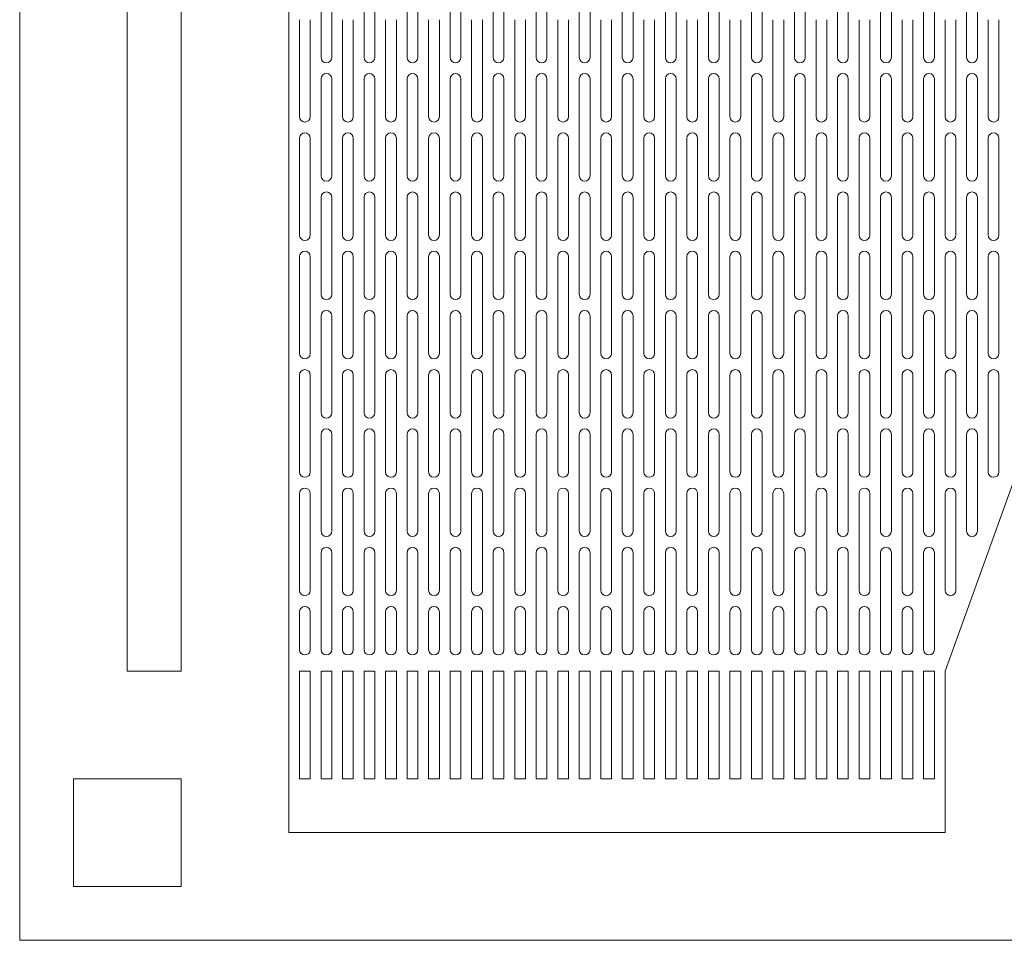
# Model space of a CAD drawing. Header units: millimetres. Extents: x 76.8 to 126.8, y 118.2 to 168.2.
# Tile 1 of 9: x 76.8 to 95.1, y 118.2 to 135.3. Entities that reach past the tile are written whole.
import ezdxf

# ---------------------------------------------------------------- set-up
doc = ezdxf.new("R2010")
doc.units = ezdxf.units.MM

msp = doc.modelspace()

# ---------------------------------------------------------------- linework, layer by layer
at = {"color": 7, "linetype": 'Continuous', "lineweight": 15}
for p, q in [((76.83, 168.216), (76.83, 118.216)), ((81.83, 166.216), (81.83, 120.216)), ((94.03, 123.216), (108.43, 163.216)), ((78.83, 149.816), (78.83, 123.216)), ((79.83, 123.216), (79.83, 149.816)), ((82.43, 136.416), (82.43, 134.616)), ((82.63, 134.616), (82.63, 136.416)), ((83.23, 136.416), (83.23, 134.616)), ((83.43, 134.616), (83.43, 136.416)), ((84.03, 136.416), (84.03, 134.616)), ((84.23, 134.616), (84.23, 136.416)), ((84.83, 136.416), (84.83, 134.616)), ((85.03, 134.616), (85.03, 136.416)), ((85.63, 136.416), (85.63, 134.616)), ((85.83, 134.616), (85.83, 136.416)), ((86.43, 136.416), (86.43, 134.616)), ((86.63, 134.616), (86.63, 136.416)), ((87.23, 136.416), (87.23, 134.616)), ((87.43, 134.616), (87.43, 136.416)), ((88.03, 136.416), (88.03, 134.616)), ((88.23, 134.616), (88.23, 136.416)), ((88.83, 136.416), (88.83, 134.616)), ((89.03, 134.616), (89.03, 136.416)), ((89.63, 136.416), (89.63, 134.616)), ((89.83, 134.616), (89.83, 136.416)), ((90.43, 136.416), (90.43, 134.616)), ((90.63, 134.616), (90.63, 136.416)), ((91.23, 136.416), (91.23, 134.616)), ((91.43, 134.616), (91.43, 136.416)), ((92.03, 136.416), (92.03, 134.616)), ((92.23, 134.616), (92.23, 136.416)), ((92.83, 136.416), (92.83, 134.616)), ((93.03, 134.616), (93.03, 136.416)), ((93.63, 136.416), (93.63, 134.616)), ((93.83, 134.616), (93.83, 136.416)), ((94.43, 136.416), (94.43, 134.616)), ((94.63, 134.616), (94.63, 136.416)), ((82.03, 135.316), (82.03, 133.516)), ((82.23, 133.516), (82.23, 135.316)), ((82.83, 135.316), (82.83, 133.516)), ((83.03, 133.516), (83.03, 135.316)), ((83.63, 135.316), (83.63, 133.516)), ((83.83, 133.516), (83.83, 135.316)), ((84.43, 135.316), (84.43, 133.516)), ((84.63, 133.516), (84.63, 135.316)), ((85.23, 135.316), (85.23, 133.516)), ((85.43, 133.516), (85.43, 135.316)), ((86.03, 135.316), (86.03, 133.516)), ((86.23, 133.516), (86.23, 135.316)), ((86.83, 135.316), (86.83, 133.516)), ((87.03, 133.516), (87.03, 135.316)), ((87.63, 135.316), (87.63, 133.516)), ((87.83, 133.516), (87.83, 135.316)), ((88.43, 135.316), (88.43, 133.516)), ((88.63, 133.516), (88.63, 135.316)), ((89.23, 135.316), (89.23, 133.516)), ((89.43, 133.516), (89.43, 135.316)), ((90.03, 135.316), (90.03, 133.516)), ((90.23, 133.516), (90.23, 135.316)), ((90.83, 135.316), (90.83, 133.516)), ((91.03, 133.516), (91.03, 135.316)), ((91.63, 135.316), (91.63, 133.516)), ((91.83, 133.516), (91.83, 135.316)), ((92.43, 135.316), (92.43, 133.516)), ((92.63, 133.516), (92.63, 135.316)), ((93.23, 135.316), (93.23, 133.516)), ((93.43, 133.516), (93.43, 135.316)), ((94.03, 135.316), (94.03, 133.516)), ((94.23, 133.516), (94.23, 135.316)), ((94.83, 135.316), (94.83, 133.516)), ((95.03, 133.516), (95.03, 135.316)), ((82.43, 134.216), (82.43, 132.416)), ((82.63, 132.416), (82.63, 134.216)), ((83.23, 134.216), (83.23, 132.416)), ((83.43, 132.416), (83.43, 134.216)), ((84.03, 134.216), (84.03, 132.416)), ((84.23, 132.416), (84.23, 134.216)), ((84.83, 134.216), (84.83, 132.416)), ((85.03, 132.416), (85.03, 134.216)), ((85.63, 134.216), (85.63, 132.416)), ((85.83, 132.416), (85.83, 134.216)), ((86.43, 134.216), (86.43, 132.416)), ((86.63, 132.416), (86.63, 134.216)), ((87.23, 134.216), (87.23, 132.416)), ((87.43, 132.416), (87.43, 134.216)), ((88.03, 134.216), (88.03, 132.416)), ((88.23, 132.416), (88.23, 134.216)), ((88.83, 134.216), (88.83, 132.416)), ((89.03, 132.416), (89.03, 134.216)), ((89.63, 134.216), (89.63, 132.416)), ((89.83, 132.416), (89.83, 134.216)), ((90.43, 134.216), (90.43, 132.416)), ((90.63, 132.416), (90.63, 134.216)), ((91.23, 134.216), (91.23, 132.416)), ((91.43, 132.416), (91.43, 134.216)), ((92.03, 134.216), (92.03, 132.416)), ((92.23, 132.416), (92.23, 134.216)), ((92.83, 134.216), (92.83, 132.416)), ((93.03, 132.416), (93.03, 134.216)), ((93.63, 134.216), (93.63, 132.416)), ((93.83, 132.416), (93.83, 134.216)), ((94.43, 134.216), (94.43, 132.416)), ((94.63, 132.416), (94.63, 134.216)), ((82.03, 133.116), (82.03, 131.316)), ((82.23, 131.316), (82.23, 133.116)), ((82.83, 133.116), (82.83, 131.316)), ((83.03, 131.316), (83.03, 133.116)), ((83.63, 133.116), (83.63, 131.316)), ((83.83, 131.316), (83.83, 133.116)), ((84.43, 133.116), (84.43, 131.316)), ((84.63, 131.316), (84.63, 133.116)), ((85.23, 133.116), (85.23, 131.316)), ((85.43, 131.316), (85.43, 133.116)), ((86.03, 133.116), (86.03, 131.316)), ((86.23, 131.316), (86.23, 133.116)), ((86.83, 133.116), (86.83, 131.316)), ((87.03, 131.316), (87.03, 133.116)), ((87.63, 133.116), (87.63, 131.316)), ((87.83, 131.316), (87.83, 133.116)), ((88.43, 133.116), (88.43, 131.316)), ((88.63, 131.316), (88.63, 133.116)), ((89.23, 133.116), (89.23, 131.316)), ((89.43, 131.316), (89.43, 133.116)), ((90.03, 133.116), (90.03, 131.316)), ((90.23, 131.316), (90.23, 133.116)), ((90.83, 133.116), (90.83, 131.316)), ((91.03, 131.316), (91.03, 133.116)), ((91.63, 133.116), (91.63, 131.316)), ((91.83, 131.316), (91.83, 133.116)), ((92.43, 133.116), (92.43, 131.316)), ((92.63, 131.316), (92.63, 133.116)), ((93.23, 133.116), (93.23, 131.316)), ((93.43, 131.316), (93.43, 133.116)), ((94.03, 133.116), (94.03, 131.316)), ((94.23, 131.316), (94.23, 133.116)), ((94.83, 133.116), (94.83, 131.316)), ((95.03, 131.316), (95.03, 133.116)), ((82.43, 132.016), (82.43, 130.216)), ((82.63, 130.216), (82.63, 132.016)), ((83.23, 132.016), (83.23, 130.216)), ((83.43, 130.216), (83.43, 132.016)), ((84.03, 132.016), (84.03, 130.216)), ((84.23, 130.216), (84.23, 132.016)), ((84.83, 132.016), (84.83, 130.216)), ((85.03, 130.216), (85.03, 132.016)), ((85.63, 132.016), (85.63, 130.216)), ((85.83, 130.216), (85.83, 132.016)), ((86.43, 132.016), (86.43, 130.216)), ((86.63, 130.216), (86.63, 132.016)), ((87.23, 132.016), (87.23, 130.216)), ((87.43, 130.216), (87.43, 132.016)), ((88.03, 132.016), (88.03, 130.216)), ((88.23, 130.216), (88.23, 132.016)), ((88.83, 132.016), (88.83, 130.216)), ((89.03, 130.216), (89.03, 132.016)), ((89.63, 132.016), (89.63, 130.216)), ((89.83, 130.216), (89.83, 132.016)), ((90.43, 132.016), (90.43, 130.216)), ((90.63, 130.216), (90.63, 132.016)), ((91.23, 132.016), (91.23, 130.216)), ((91.43, 130.216), (91.43, 132.016)), ((92.03, 132.016), (92.03, 130.216)), ((92.23, 130.216), (92.23, 132.016)), ((92.83, 132.016), (92.83, 130.216)), ((93.03, 130.216), (93.03, 132.016)), ((93.63, 132.016), (93.63, 130.216)), ((93.83, 130.216), (93.83, 132.016)), ((94.43, 132.016), (94.43, 130.216)), ((94.63, 130.216), (94.63, 132.016)), ((82.03, 130.916), (82.03, 129.116)), ((82.23, 129.116), (82.23, 130.916)), ((82.83, 130.916), (82.83, 129.116)), ((83.03, 129.116), (83.03, 130.916)), ((83.63, 130.916), (83.63, 129.116)), ((83.83, 129.116), (83.83, 130.916)), ((84.43, 130.916), (84.43, 129.116)), ((84.63, 129.116), (84.63, 130.916)), ((85.23, 130.916), (85.23, 129.116)), ((85.43, 129.116), (85.43, 130.916)), ((86.03, 130.916), (86.03, 129.116)), ((86.23, 129.116), (86.23, 130.916)), ((86.83, 130.916), (86.83, 129.116)), ((87.03, 129.116), (87.03, 130.916)), ((87.63, 130.916), (87.63, 129.116)), ((87.83, 129.116), (87.83, 130.916)), ((88.43, 130.916), (88.43, 129.116)), ((88.63, 129.116), (88.63, 130.916)), ((89.23, 130.916), (89.23, 129.116)), ((89.43, 129.116), (89.43, 130.916)), ((90.03, 130.916), (90.03, 129.116)), ((90.23, 129.116), (90.23, 130.916)), ((90.83, 130.916), (90.83, 129.116)), ((91.03, 129.116), (91.03, 130.916)), ((91.63, 130.916), (91.63, 129.116)), ((91.83, 129.116), (91.83, 130.916)), ((92.43, 130.916), (92.43, 129.116)), ((92.63, 129.116), (92.63, 130.916)), ((93.23, 130.916), (93.23, 129.116)), ((93.43, 129.116), (93.43, 130.916)), ((94.03, 130.916), (94.03, 129.116)), ((94.23, 129.116), (94.23, 130.916)), ((94.83, 130.916), (94.83, 129.116)), ((95.03, 129.116), (95.03, 130.916)), ((82.43, 129.816), (82.43, 128.016)), ((82.63, 128.016), (82.63, 129.816)), ((83.23, 129.816), (83.23, 128.016)), ((83.43, 128.016), (83.43, 129.816)), ((84.03, 129.816), (84.03, 128.016)), ((84.23, 128.016), (84.23, 129.816)), ((84.83, 129.816), (84.83, 128.016)), ((85.03, 128.016), (85.03, 129.816)), ((85.63, 129.816), (85.63, 128.016)), ((85.83, 128.016), (85.83, 129.816)), ((86.43, 129.816), (86.43, 128.016)), ((86.63, 128.016), (86.63, 129.816)), ((87.23, 129.816), (87.23, 128.016)), ((87.43, 128.016), (87.43, 129.816)), ((88.03, 129.816), (88.03, 128.016)), ((88.23, 128.016), (88.23, 129.816)), ((88.83, 129.816), (88.83, 128.016)), ((89.03, 128.016), (89.03, 129.816)), ((89.63, 129.816), (89.63, 128.016)), ((89.83, 128.016), (89.83, 129.816)), ((90.43, 129.816), (90.43, 128.016)), ((90.63, 128.016), (90.63, 129.816)), ((91.23, 129.816), (91.23, 128.016)), ((91.43, 128.016), (91.43, 129.816)), ((92.03, 129.816), (92.03, 128.016)), ((92.23, 128.016), (92.23, 129.816)), ((92.83, 129.816), (92.83, 128.016)), ((93.03, 128.016), (93.03, 129.816)), ((93.63, 129.816), (93.63, 128.016)), ((93.83, 128.016), (93.83, 129.816)), ((94.43, 129.816), (94.43, 128.016)), ((94.63, 128.016), (94.63, 129.816)), ((82.03, 128.716), (82.03, 126.916)), ((82.23, 126.916), (82.23, 128.716)), ((82.83, 128.716), (82.83, 126.916)), ((83.03, 126.916), (83.03, 128.716)), ((83.63, 128.716), (83.63, 126.916)), ((83.83, 126.916), (83.83, 128.716)), ((84.43, 128.716), (84.43, 126.916)), ((84.63, 126.916), (84.63, 128.716)), ((85.23, 128.716), (85.23, 126.916)), ((85.43, 126.916), (85.43, 128.716)), ((86.03, 128.716), (86.03, 126.916)), ((86.23, 126.916), (86.23, 128.716)), ((86.83, 128.716), (86.83, 126.916)), ((87.03, 126.916), (87.03, 128.716)), ((87.63, 128.716), (87.63, 126.916)), ((87.83, 126.916), (87.83, 128.716)), ((88.43, 128.716), (88.43, 126.916)), ((88.63, 126.916), (88.63, 128.716)), ((89.23, 128.716), (89.23, 126.916)), ((89.43, 126.916), (89.43, 128.716)), ((90.03, 128.716), (90.03, 126.916)), ((90.23, 126.916), (90.23, 128.716)), ((90.83, 128.716), (90.83, 126.916)), ((91.03, 126.916), (91.03, 128.716)), ((91.63, 128.716), (91.63, 126.916)), ((91.83, 126.916), (91.83, 128.716)), ((92.43, 128.716), (92.43, 126.916)), ((92.63, 126.916), (92.63, 128.716)), ((93.23, 128.716), (93.23, 126.916)), ((93.43, 126.916), (93.43, 128.716)), ((94.03, 128.716), (94.03, 126.916)), ((94.23, 126.916), (94.23, 128.716)), ((94.83, 128.716), (94.83, 126.916)), ((95.03, 126.916), (95.03, 128.716)), ((82.43, 127.616), (82.43, 125.816)), ((82.63, 125.816), (82.63, 127.616)), ((83.23, 127.616), (83.23, 125.816)), ((83.43, 125.816), (83.43, 127.616)), ((84.03, 127.616), (84.03, 125.816)), ((84.23, 125.816), (84.23, 127.616)), ((84.83, 127.616), (84.83, 125.816)), ((85.03, 125.816), (85.03, 127.616)), ((85.63, 127.616), (85.63, 125.816)), ((85.83, 125.816), (85.83, 127.616)), ((86.43, 127.616), (86.43, 125.816)), ((86.63, 125.816), (86.63, 127.616)), ((87.23, 127.616), (87.23, 125.816)), ((87.43, 125.816), (87.43, 127.616)), ((88.03, 127.616), (88.03, 125.816)), ((88.23, 125.816), (88.23, 127.616)), ((88.83, 127.616), (88.83, 125.816)), ((89.03, 125.816), (89.03, 127.616)), ((89.63, 127.616), (89.63, 125.816)), ((89.83, 125.816), (89.83, 127.616)), ((90.43, 127.616), (90.43, 125.816)), ((90.63, 125.816), (90.63, 127.616)), ((91.23, 127.616), (91.23, 125.816)), ((91.43, 125.816), (91.43, 127.616)), ((92.03, 127.616), (92.03, 125.816)), ((92.23, 125.816), (92.23, 127.616)), ((92.83, 127.616), (92.83, 125.816)), ((93.03, 125.816), (93.03, 127.616)), ((93.63, 127.616), (93.63, 125.816)), ((93.83, 125.816), (93.83, 127.616)), ((94.43, 127.616), (94.43, 125.816)), ((94.63, 125.816), (94.63, 127.616)), ((82.03, 126.516), (82.03, 124.716)), ((82.23, 124.716), (82.23, 126.516)), ((82.83, 126.516), (82.83, 124.716)), ((83.03, 124.716), (83.03, 126.516)), ((83.63, 126.516), (83.63, 124.716)), ((83.83, 124.716), (83.83, 126.516)), ((84.43, 126.516), (84.43, 124.716)), ((84.63, 124.716), (84.63, 126.516)), ((85.23, 126.516), (85.23, 124.716)), ((85.43, 124.716), (85.43, 126.516)), ((86.03, 126.516), (86.03, 124.716)), ((86.23, 124.716), (86.23, 126.516)), ((86.83, 126.516), (86.83, 124.716)), ((87.03, 124.716), (87.03, 126.516)), ((87.63, 126.516), (87.63, 124.716)), ((87.83, 124.716), (87.83, 126.516)), ((88.43, 126.516), (88.43, 124.716)), ((88.63, 124.716), (88.63, 126.516)), ((89.23, 126.516), (89.23, 124.716)), ((89.43, 124.716), (89.43, 126.516)), ((90.03, 126.516), (90.03, 124.716)), ((90.23, 124.716), (90.23, 126.516)), ((90.83, 126.516), (90.83, 124.716)), ((91.03, 124.716), (91.03, 126.516)), ((91.63, 126.516), (91.63, 124.716)), ((91.83, 124.716), (91.83, 126.516)), ((92.43, 126.516), (92.43, 124.716)), ((92.63, 124.716), (92.63, 126.516)), ((93.23, 126.516), (93.23, 124.716)), ((93.43, 124.716), (93.43, 126.516)), ((94.03, 126.516), (94.03, 124.716)), ((94.23, 124.716), (94.23, 126.516)), ((82.43, 125.416), (82.43, 123.616)), ((82.63, 123.616), (82.63, 125.416)), ((83.23, 125.416), (83.23, 123.616)), ((83.43, 123.616), (83.43, 125.416)), ((84.03, 125.416), (84.03, 123.616)), ((84.23, 123.616), (84.23, 125.416)), ((84.83, 125.416), (84.83, 123.616)), ((85.03, 123.616), (85.03, 125.416)), ((85.63, 125.416), (85.63, 123.616)), ((85.83, 123.616), (85.83, 125.416)), ((86.43, 125.416), (86.43, 123.616)), ((86.63, 123.616), (86.63, 125.416)), ((87.23, 125.416), (87.23, 123.616)), ((87.43, 123.616), (87.43, 125.416)), ((88.03, 125.416), (88.03, 123.616)), ((88.23, 123.616), (88.23, 125.416)), ((88.83, 125.416), (88.83, 123.616)), ((89.03, 123.616), (89.03, 125.416)), ((89.63, 125.416), (89.63, 123.616)), ((89.83, 123.616), (89.83, 125.416)), ((90.43, 125.416), (90.43, 123.616)), ((90.63, 123.616), (90.63, 125.416)), ((91.23, 125.416), (91.23, 123.616)), ((91.43, 123.616), (91.43, 125.416)), ((92.03, 125.416), (92.03, 123.616)), ((92.23, 123.616), (92.23, 125.416)), ((92.83, 125.416), (92.83, 123.616)), ((93.03, 123.616), (93.03, 125.416)), ((93.63, 125.416), (93.63, 123.616)), ((93.83, 123.616), (93.83, 125.416)), ((82.03, 124.316), (82.03, 123.616)), ((82.23, 123.616), (82.23, 124.316)), ((82.83, 124.316), (82.83, 123.616)), ((83.03, 123.616), (83.03, 124.316)), ((83.63, 124.316), (83.63, 123.616)), ((83.83, 123.616), (83.83, 124.316)), ((84.43, 124.316), (84.43, 123.616)), ((84.63, 123.616), (84.63, 124.316)), ((85.23, 124.316), (85.23, 123.616)), ((85.43, 123.616), (85.43, 124.316)), ((86.03, 124.316), (86.03, 123.616)), ((86.23, 123.616), (86.23, 124.316)), ((86.83, 124.316), (86.83, 123.616)), ((87.03, 123.616), (87.03, 124.316)), ((87.63, 124.316), (87.63, 123.616)), ((87.83, 123.616), (87.83, 124.316)), ((88.43, 124.316), (88.43, 123.616)), ((88.63, 123.616), (88.63, 124.316)), ((89.23, 124.316), (89.23, 123.616)), ((89.43, 123.616), (89.43, 124.316)), ((90.03, 124.316), (90.03, 123.616)), ((90.23, 123.616), (90.23, 124.316)), ((90.83, 124.316), (90.83, 123.616)), ((91.03, 123.616), (91.03, 124.316)), ((91.63, 124.316), (91.63, 123.616)), ((91.83, 123.616), (91.83, 124.316)), ((92.43, 124.316), (92.43, 123.616)), ((92.63, 123.616), (92.63, 124.316)), ((93.23, 124.316), (93.23, 123.616)), ((93.43, 123.616), (93.43, 124.316)), ((78.83, 123.216), (79.83, 123.216)), ((82.23, 123.216), (82.03, 123.216)), ((82.03, 123.216), (82.03, 121.216)), ((82.23, 121.216), (82.23, 123.216)), ((82.63, 123.216), (82.43, 123.216)), ((82.43, 123.216), (82.43, 121.216)), ((82.63, 121.216), (82.63, 123.216)), ((83.03, 123.216), (82.83, 123.216)), ((82.83, 123.216), (82.83, 121.216)), ((83.03, 121.216), (83.03, 123.216)), ((83.43, 123.216), (83.23, 123.216)), ((83.23, 123.216), (83.23, 121.216)), ((83.43, 121.216), (83.43, 123.216)), ((83.83, 123.216), (83.63, 123.216)), ((83.63, 123.216), (83.63, 121.216)), ((83.83, 121.216), (83.83, 123.216)), ((84.23, 123.216), (84.03, 123.216)), ((84.03, 123.216), (84.03, 121.216)), ((84.23, 121.216), (84.23, 123.216)), ((84.63, 123.216), (84.43, 123.216)), ((84.43, 123.216), (84.43, 121.216)), ((84.63, 121.216), (84.63, 123.216)), ((85.03, 123.216), (84.83, 123.216)), ((84.83, 123.216), (84.83, 121.216)), ((85.03, 121.216), (85.03, 123.216)), ((85.43, 123.216), (85.23, 123.216)), ((85.23, 123.216), (85.23, 121.216)), ((85.43, 121.216), (85.43, 123.216)), ((85.83, 123.216), (85.63, 123.216)), ((85.63, 123.216), (85.63, 121.216)), ((85.83, 121.216), (85.83, 123.216)), ((86.23, 123.216), (86.03, 123.216)), ((86.03, 123.216), (86.03, 121.216)), ((86.23, 121.216), (86.23, 123.216)), ((86.63, 123.216), (86.43, 123.216)), ((86.43, 123.216), (86.43, 121.216)), ((86.63, 121.216), (86.63, 123.216)), ((87.03, 123.216), (86.83, 123.216)), ((86.83, 123.216), (86.83, 121.216)), ((87.03, 121.216), (87.03, 123.216)), ((87.43, 123.216), (87.23, 123.216)), ((87.23, 123.216), (87.23, 121.216)), ((87.43, 121.216), (87.43, 123.216)), ((87.83, 123.216), (87.63, 123.216)), ((87.63, 123.216), (87.63, 121.216)), ((87.83, 121.216), (87.83, 123.216)), ((88.23, 123.216), (88.03, 123.216)), ((88.03, 123.216), (88.03, 121.216)), ((88.23, 121.216), (88.23, 123.216)), ((88.63, 123.216), (88.43, 123.216)), ((88.43, 123.216), (88.43, 121.216)), ((88.63, 121.216), (88.63, 123.216)), ((89.03, 123.216), (88.83, 123.216)), ((88.83, 123.216), (88.83, 121.216)), ((89.03, 121.216), (89.03, 123.216)), ((89.43, 123.216), (89.23, 123.216)), ((89.23, 123.216), (89.23, 121.216)), ((89.43, 121.216), (89.43, 123.216)), ((89.83, 123.216), (89.63, 123.216)), ((89.63, 123.216), (89.63, 121.216)), ((89.83, 121.216), (89.83, 123.216)), ((90.23, 123.216), (90.03, 123.216)), ((90.03, 123.216), (90.03, 121.216)), ((90.23, 121.216), (90.23, 123.216)), ((90.63, 123.216), (90.43, 123.216)), ((90.43, 123.216), (90.43, 121.216)), ((90.63, 121.216), (90.63, 123.216)), ((91.03, 123.216), (90.83, 123.216)), ((90.83, 123.216), (90.83, 121.216)), ((91.03, 121.216), (91.03, 123.216)), ((91.43, 123.216), (91.23, 123.216)), ((91.23, 123.216), (91.23, 121.216)), ((91.43, 121.216), (91.43, 123.216)), ((91.83, 123.216), (91.63, 123.216)), ((91.63, 123.216), (91.63, 121.216)), ((91.83, 121.216), (91.83, 123.216)), ((92.23, 123.216), (92.03, 123.216)), ((92.03, 123.216), (92.03, 121.216)), ((92.23, 121.216), (92.23, 123.216)), ((92.63, 123.216), (92.43, 123.216)), ((92.43, 123.216), (92.43, 121.216)), ((92.63, 121.216), (92.63, 123.216)), ((93.03, 123.216), (92.83, 123.216)), ((92.83, 123.216), (92.83, 121.216)), ((93.03, 121.216), (93.03, 123.216)), ((93.43, 123.216), (93.23, 123.216)), ((93.23, 123.216), (93.23, 121.216)), ((93.43, 121.216), (93.43, 123.216)), ((93.83, 123.216), (93.63, 123.216)), ((93.63, 123.216), (93.63, 121.216)), ((93.83, 121.216), (93.83, 123.216)), ((94.03, 120.216), (94.03, 123.216)), ((79.83, 121.216), (77.83, 121.216)), ((77.83, 121.216), (77.83, 119.216)), ((79.83, 119.216), (79.83, 121.216)), ((82.03, 121.216), (82.23, 121.216)), ((82.43, 121.216), (82.63, 121.216)), ((82.83, 121.216), (83.03, 121.216)), ((83.23, 121.216), (83.43, 121.216)), ((83.63, 121.216), (83.83, 121.216)), ((84.03, 121.216), (84.23, 121.216)), ((84.43, 121.216), (84.63, 121.216)), ((84.83, 121.216), (85.03, 121.216)), ((85.23, 121.216), (85.43, 121.216)), ((85.63, 121.216), (85.83, 121.216)), ((86.03, 121.216), (86.23, 121.216)), ((86.43, 121.216), (86.63, 121.216)), ((86.83, 121.216), (87.03, 121.216)), ((87.23, 121.216), (87.43, 121.216)), ((87.63, 121.216), (87.83, 121.216)), ((88.03, 121.216), (88.23, 121.216)), ((88.43, 121.216), (88.63, 121.216)), ((88.83, 121.216), (89.03, 121.216)), ((89.23, 121.216), (89.43, 121.216)), ((89.63, 121.216), (89.83, 121.216)), ((90.03, 121.216), (90.23, 121.216)), ((90.43, 121.216), (90.63, 121.216)), ((90.83, 121.216), (91.03, 121.216)), ((91.23, 121.216), (91.43, 121.216)), ((91.63, 121.216), (91.83, 121.216)), ((92.03, 121.216), (92.23, 121.216)), ((92.43, 121.216), (92.63, 121.216)), ((92.83, 121.216), (93.03, 121.216)), ((93.23, 121.216), (93.43, 121.216)), ((93.63, 121.216), (93.83, 121.216)), ((81.83, 120.216), (94.03, 120.216)), ((77.83, 119.216), (79.83, 119.216)), ((76.83, 118.216), (126.83, 118.216))]:
    msp.add_line(p, q, dxfattribs=at)
for centre, start, end in [((82.53, 134.616), 180, 0), ((83.33, 134.616), 180, 0), ((84.13, 134.616), 180, 0), ((84.93, 134.616), 180, 0), ((85.73, 134.616), 180, 0), ((86.53, 134.616), 180, 0), ((87.33, 134.616), 180, 0), ((88.13, 134.616), 180, 0), ((88.93, 134.616), 180, 0), ((89.73, 134.616), 180, 0), ((90.53, 134.616), 180, 0), ((91.33, 134.616), 180, 0), ((92.13, 134.616), 180, 0), ((92.93, 134.616), 180, 0), ((93.73, 134.616), 180, 0), ((94.53, 134.616), 180, 0), ((82.53, 134.216), 0, 180), ((83.33, 134.216), 0, 180), ((84.13, 134.216), 0, 180), ((84.93, 134.216), 0, 180), ((85.73, 134.216), 0, 180), ((86.53, 134.216), 0, 180), ((87.33, 134.216), 0, 180), ((88.13, 134.216), 0, 180), ((88.93, 134.216), 0, 180), ((89.73, 134.216), 0, 180), ((90.53, 134.216), 0, 180), ((91.33, 134.216), 0, 180), ((92.13, 134.216), 0, 180), ((92.93, 134.216), 0, 180), ((93.73, 134.216), 0, 180), ((94.53, 134.216), 0, 180), ((82.13, 133.516), 180, 0), ((82.93, 133.516), 180, 0), ((83.73, 133.516), 180, 0), ((84.53, 133.516), 180, 0), ((85.33, 133.516), 180, 0), ((86.13, 133.516), 180, 0), ((86.93, 133.516), 180, 0), ((87.73, 133.516), 180, 0), ((88.53, 133.516), 180, 0), ((89.33, 133.516), 180, 0), ((90.13, 133.516), 180, 0), ((90.93, 133.516), 180, 0), ((91.73, 133.516), 180, 0), ((92.53, 133.516), 180, 0), ((93.33, 133.516), 180, 0), ((94.13, 133.516), 180, 0), ((94.93, 133.516), 180, 0), ((82.13, 133.116), 0, 180), ((82.93, 133.116), 0, 180), ((83.73, 133.116), 0, 180), ((84.53, 133.116), 0, 180), ((85.33, 133.116), 0, 180), ((86.13, 133.116), 0, 180), ((86.93, 133.116), 0, 180), ((87.73, 133.116), 0, 180), ((88.53, 133.116), 0, 180), ((89.33, 133.116), 0, 180), ((90.13, 133.116), 0, 180), ((90.93, 133.116), 0, 180), ((91.73, 133.116), 0, 180), ((92.53, 133.116), 0, 180), ((93.33, 133.116), 0, 180), ((94.13, 133.116), 0, 180), ((94.93, 133.116), 0, 180), ((82.53, 132.416), 180, 0), ((83.33, 132.416), 180, 0), ((84.13, 132.416), 180, 0), ((84.93, 132.416), 180, 0), ((85.73, 132.416), 180, 0), ((86.53, 132.416), 180, 0), ((87.33, 132.416), 180, 0), ((88.13, 132.416), 180, 0), ((88.93, 132.416), 180, 0), ((89.73, 132.416), 180, 0), ((90.53, 132.416), 180, 0), ((91.33, 132.416), 180, 0), ((92.13, 132.416), 180, 0), ((92.93, 132.416), 180, 0), ((93.73, 132.416), 180, 0), ((94.53, 132.416), 180, 0), ((82.53, 132.016), 0, 180), ((83.33, 132.016), 0, 180), ((84.13, 132.016), 0, 180), ((84.93, 132.016), 0, 180), ((85.73, 132.016), 0, 180), ((86.53, 132.016), 0, 180), ((87.33, 132.016), 0, 180), ((88.13, 132.016), 0, 180), ((88.93, 132.016), 0, 180), ((89.73, 132.016), 0, 180), ((90.53, 132.016), 0, 180), ((91.33, 132.016), 0, 180), ((92.13, 132.016), 0, 180), ((92.93, 132.016), 0, 180), ((93.73, 132.016), 0, 180), ((94.53, 132.016), 0, 180), ((82.13, 131.316), 180, 0), ((82.93, 131.316), 180, 0), ((83.73, 131.316), 180, 0), ((84.53, 131.316), 180, 0), ((85.33, 131.316), 180, 0), ((86.13, 131.316), 180, 0), ((86.93, 131.316), 180, 0), ((87.73, 131.316), 180, 0), ((88.53, 131.316), 180, 0), ((89.33, 131.316), 180, 0), ((90.13, 131.316), 180, 0), ((90.93, 131.316), 180, 0), ((91.73, 131.316), 180, 0), ((92.53, 131.316), 180, 0), ((93.33, 131.316), 180, 0), ((94.13, 131.316), 180, 0), ((94.93, 131.316), 180, 0), ((82.13, 130.916), 0, 180), ((82.93, 130.916), 0, 180), ((83.73, 130.916), 0, 180), ((84.53, 130.916), 0, 180), ((85.33, 130.916), 0, 180), ((86.13, 130.916), 0, 180), ((86.93, 130.916), 0, 180), ((87.73, 130.916), 0, 180), ((88.53, 130.916), 0, 180), ((89.33, 130.916), 0, 180), ((90.13, 130.916), 0, 180), ((90.93, 130.916), 0, 180), ((91.73, 130.916), 0, 180), ((92.53, 130.916), 0, 180), ((93.33, 130.916), 0, 180), ((94.13, 130.916), 0, 180), ((94.93, 130.916), 0, 180), ((82.53, 130.216), 180, 0), ((83.33, 130.216), 180, 0), ((84.13, 130.216), 180, 0), ((84.93, 130.216), 180, 0), ((85.73, 130.216), 180, 0), ((86.53, 130.216), 180, 0), ((87.33, 130.216), 180, 0), ((88.13, 130.216), 180, 0), ((88.93, 130.216), 180, 0), ((89.73, 130.216), 180, 0), ((90.53, 130.216), 180, 0), ((91.33, 130.216), 180, 0), ((92.13, 130.216), 180, 0), ((92.93, 130.216), 180, 0), ((93.73, 130.216), 180, 0), ((94.53, 130.216), 180, 0), ((82.53, 129.816), 0, 180), ((83.33, 129.816), 0, 180), ((84.13, 129.816), 0, 180), ((84.93, 129.816), 0, 180), ((85.73, 129.816), 0, 180), ((86.53, 129.816), 0, 180), ((87.33, 129.816), 0, 180), ((88.13, 129.816), 0, 180), ((88.93, 129.816), 0, 180), ((89.73, 129.816), 0, 180), ((90.53, 129.816), 0, 180), ((91.33, 129.816), 0, 180), ((92.13, 129.816), 0, 180), ((92.93, 129.816), 0, 180), ((93.73, 129.816), 0, 180), ((94.53, 129.816), 0, 180), ((82.13, 129.116), 180, 0), ((82.93, 129.116), 180, 0), ((83.73, 129.116), 180, 0), ((84.53, 129.116), 180, 0), ((85.33, 129.116), 180, 0), ((86.13, 129.116), 180, 0), ((86.93, 129.116), 180, 0), ((87.73, 129.116), 180, 0), ((88.53, 129.116), 180, 0), ((89.33, 129.116), 180, 0), ((90.13, 129.116), 180, 0), ((90.93, 129.116), 180, 0), ((91.73, 129.116), 180, 0), ((92.53, 129.116), 180, 0), ((93.33, 129.116), 180, 0), ((94.13, 129.116), 180, 0), ((94.93, 129.116), 180, 0), ((82.13, 128.716), 0, 180), ((82.93, 128.716), 0, 180), ((83.73, 128.716), 0, 180), ((84.53, 128.716), 0, 180), ((85.33, 128.716), 0, 180), ((86.13, 128.716), 0, 180), ((86.93, 128.716), 0, 180), ((87.73, 128.716), 0, 180), ((88.53, 128.716), 0, 180), ((89.33, 128.716), 0, 180), ((90.13, 128.716), 0, 180), ((90.93, 128.716), 0, 180), ((91.73, 128.716), 0, 180), ((92.53, 128.716), 0, 180), ((93.33, 128.716), 0, 180), ((94.13, 128.716), 0, 180), ((94.93, 128.716), 0, 180), ((82.53, 128.016), 180, 0), ((83.33, 128.016), 180, 0), ((84.13, 128.016), 180, 0), ((84.93, 128.016), 180, 0), ((85.73, 128.016), 180, 0), ((86.53, 128.016), 180, 0), ((87.33, 128.016), 180, 0), ((88.13, 128.016), 180, 0), ((88.93, 128.016), 180, 0), ((89.73, 128.016), 180, 0), ((90.53, 128.016), 180, 0), ((91.33, 128.016), 180, 0), ((92.13, 128.016), 180, 0), ((92.93, 128.016), 180, 0), ((93.73, 128.016), 180, 0), ((94.53, 128.016), 180, 0), ((82.53, 127.616), 0, 180), ((83.33, 127.616), 0, 180), ((84.13, 127.616), 0, 180), ((84.93, 127.616), 0, 180), ((85.73, 127.616), 0, 180), ((86.53, 127.616), 0, 180), ((87.33, 127.616), 0, 180), ((88.13, 127.616), 0, 180), ((88.93, 127.616), 0, 180), ((89.73, 127.616), 0, 180), ((90.53, 127.616), 0, 180), ((91.33, 127.616), 0, 180), ((92.13, 127.616), 0, 180), ((92.93, 127.616), 0, 180), ((93.73, 127.616), 0, 180), ((94.53, 127.616), 0, 180), ((82.13, 126.916), 180, 0), ((82.93, 126.916), 180, 0), ((83.73, 126.916), 180, 0), ((84.53, 126.916), 180, 0), ((85.33, 126.916), 180, 0), ((86.13, 126.916), 180, 0), ((86.93, 126.916), 180, 0), ((87.73, 126.916), 180, 0), ((88.53, 126.916), 180, 0), ((89.33, 126.916), 180, 0), ((90.13, 126.916), 180, 0), ((90.93, 126.916), 180, 0), ((91.73, 126.916), 180, 0), ((92.53, 126.916), 180, 0), ((93.33, 126.916), 180, 0), ((94.13, 126.916), 180, 0), ((94.93, 126.916), 180, 0), ((82.13, 126.516), 0, 180), ((82.93, 126.516), 0, 180), ((83.73, 126.516), 0, 180), ((84.53, 126.516), 0, 180), ((85.33, 126.516), 0, 180), ((86.13, 126.516), 0, 180), ((86.93, 126.516), 0, 180), ((87.73, 126.516), 0, 180), ((88.53, 126.516), 0, 180), ((89.33, 126.516), 0, 180), ((90.13, 126.516), 0, 180), ((90.93, 126.516), 0, 180), ((91.73, 126.516), 0, 180), ((92.53, 126.516), 0, 180), ((93.33, 126.516), 0, 180), ((94.13, 126.516), 0, 180), ((82.53, 125.816), 180, 0), ((83.33, 125.816), 180, 0), ((84.13, 125.816), 180, 0), ((84.93, 125.816), 180, 0), ((85.73, 125.816), 180, 0), ((86.53, 125.816), 180, 0), ((87.33, 125.816), 180, 0), ((88.13, 125.816), 180, 0), ((88.93, 125.816), 180, 0), ((89.73, 125.816), 180, 0), ((90.53, 125.816), 180, 0), ((91.33, 125.816), 180, 0), ((92.13, 125.816), 180, 0), ((92.93, 125.816), 180, 0), ((93.73, 125.816), 180, 0), ((94.53, 125.816), 180, 0), ((82.53, 125.416), 0, 180), ((83.33, 125.416), 0, 180), ((84.13, 125.416), 0, 180), ((84.93, 125.416), 0, 180), ((85.73, 125.416), 0, 180), ((86.53, 125.416), 0, 180), ((87.33, 125.416), 0, 180), ((88.13, 125.416), 0, 180), ((88.93, 125.416), 0, 180), ((89.73, 125.416), 0, 180), ((90.53, 125.416), 0, 180), ((91.33, 125.416), 0, 180), ((92.13, 125.416), 0, 180), ((92.93, 125.416), 0, 180), ((93.73, 125.416), 0, 180), ((82.13, 124.716), 180, 0), ((82.93, 124.716), 180, 0), ((83.73, 124.716), 180, 0), ((84.53, 124.716), 180, 0), ((85.33, 124.716), 180, 0), ((86.13, 124.716), 180, 0), ((86.93, 124.716), 180, 0), ((87.73, 124.716), 180, 0), ((88.53, 124.716), 180, 0), ((89.33, 124.716), 180, 0), ((90.13, 124.716), 180, 0), ((90.93, 124.716), 180, 0), ((91.73, 124.716), 180, 0), ((92.53, 124.716), 180, 0), ((93.33, 124.716), 180, 0), ((94.13, 124.716), 180, 0), ((82.13, 124.316), 0, 180), ((82.93, 124.316), 0, 180), ((83.73, 124.316), 0, 180), ((84.53, 124.316), 0, 180), ((85.33, 124.316), 0, 180), ((86.13, 124.316), 0, 180), ((86.93, 124.316), 0, 180), ((87.73, 124.316), 0, 180), ((88.53, 124.316), 0, 180), ((89.33, 124.316), 0, 180), ((90.13, 124.316), 0, 180), ((90.93, 124.316), 0, 180), ((91.73, 124.316), 0, 180), ((92.53, 124.316), 0, 180), ((93.33, 124.316), 0, 180), ((82.13, 123.616), 180, 0), ((82.53, 123.616), 180, 0), ((82.93, 123.616), 180, 0), ((83.33, 123.616), 180, 0), ((83.73, 123.616), 180, 0), ((84.13, 123.616), 180, 0), ((84.53, 123.616), 180, 0), ((84.93, 123.616), 180, 0), ((85.33, 123.616), 180, 0), ((85.73, 123.616), 180, 0), ((86.13, 123.616), 180, 0), ((86.53, 123.616), 180, 0), ((86.93, 123.616), 180, 0), ((87.33, 123.616), 180, 0), ((87.73, 123.616), 180, 0), ((88.13, 123.616), 180, 0), ((88.53, 123.616), 180, 0), ((88.93, 123.616), 180, 0), ((89.33, 123.616), 180, 0), ((89.73, 123.616), 180, 0), ((90.13, 123.616), 180, 0), ((90.53, 123.616), 180, 0), ((90.93, 123.616), 180, 0), ((91.33, 123.616), 180, 0), ((91.73, 123.616), 180, 0), ((92.13, 123.616), 180, 0), ((92.53, 123.616), 180, 0), ((92.93, 123.616), 180, 0), ((93.33, 123.616), 180, 0), ((93.73, 123.616), 180, 0)]:
    msp.add_arc(centre, 0.1, start, end, dxfattribs=at)

doc.saveas('drawing.dxf')
